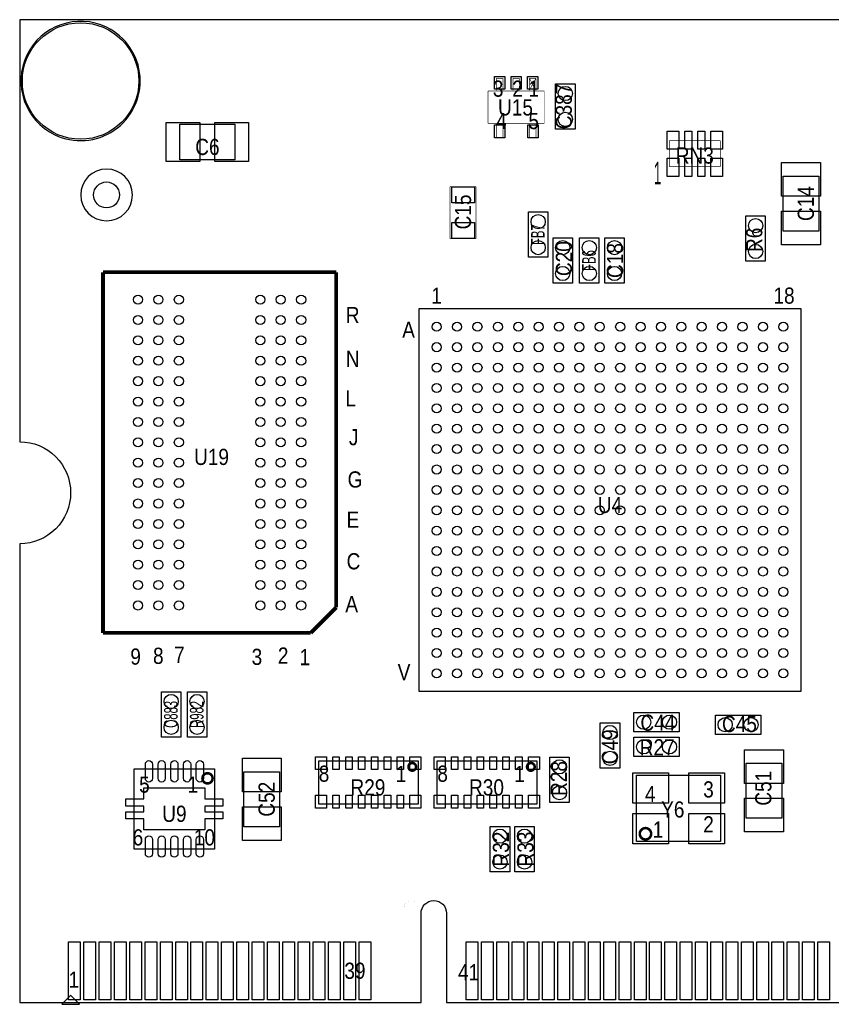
# Model space of a CAD drawing. Extents: x 0 to 2661, y -1526 to 1518.
# Tile 2 of 3: x 0 to 1254, y -3 to 1518. Entities that reach past the tile are written whole.
import ezdxf
from ezdxf.enums import TextEntityAlignment as Align

# ---------------------------------------------------------------- set-up
doc = ezdxf.new("R2010")
doc.units = 0
for name, color, linetype in [('BG_OUTLINE', 5, 'CONTINUOUS'), ('PG_ASSEMBLY_TOP', 253, 'CONTINUOUS'), ('PIN_TOP', 3, 'CONTINUOUS'), ('RD_ASSEMBLY_TOP', 191, 'CONTINUOUS')]:
    doc.layers.add(name, color=color, linetype=linetype)

msp = doc.modelspace()

# ---------------------------------------------------------------- linework, layer by layer
at = {"layer": 'BG_OUTLINE'}
for points in [[(2661.4, 1518), (0, 1518)], [(0, 1518), (0, 866.1)], [(2661.4, 1518), (0, 1518)], [(0, 1518), (0, 866.1)], [(0, 708.7), (0, 0)], [(0, 708.7), (0, 0)], [(620.1, 0), (620.1, 137.8)], [(620.1, 0), (620.1, 137.8)], [(659.4, 137.8), (659.4, 0)], [(659.4, 137.8), (659.4, 0)], [(0, 0), (620.1, 0)], [(0, 0), (620.1, 0)], [(659.4, 0), (2661.4, 0)], [(659.4, 0), (2661.4, 0)]]:
    msp.add_lwpolyline(points, dxfattribs=at)
for points in [[(0, 866.1, -0.414214), (78.7, 787.4)], [(0, 866.1, -0.414214), (78.7, 787.4)], [(78.7, 787.4, -0.414214), (0, 708.7)], [(78.7, 787.4, -0.414214), (0, 708.7)], [(620.1, 137.8, -0.414214), (639.8, 157.5)], [(620.1, 137.8, -0.414214), (639.8, 157.5)], [(639.8, 157.5, -0.414214), (659.4, 137.8)], [(639.8, 157.5, -0.414214), (659.4, 137.8)]]:
    msp.add_lwpolyline(points, format="xyb", dxfattribs=at)
at = {"layer": 'PG_ASSEMBLY_TOP'}
for points in [[(54.1, 1340.3, 1), (134.1, 1506.3, 1), (54.1, 1340.3)], [(174.2, 1247.32, 1), (94.2, 1247.32, 1), (174.2, 1247.32)]]:
    msp.add_lwpolyline(points, format="xyb", dxfattribs=at)
for points, const_width in [([(736.5, 1427.4), (736.5, 1409)], 1), ([(746.5, 1427.4), (736.5, 1427.4)], 1), ([(746.5, 1427.4), (746.5, 1409)], 1), ([(762, 1427.4), (762, 1409)], 1), ([(772, 1427.4), (762, 1427.4)], 1), ([(772, 1427.4), (772, 1409)], 1), ([(787.5, 1409), (797.5, 1427.4)], 1), ([(797.5, 1409), (787.5, 1427.4)], 1), ([(787.5, 1427.4), (787.5, 1409)], 1), ([(797.5, 1427.4), (787.5, 1427.4)], 1), ([(797.5, 1427.4), (797.5, 1409)], 1), ([(723.69, 1408), (810.31, 1408)], 1), ([(723.69, 1358), (723.69, 1408)], 1), ([(810.31, 1408), (810.31, 1358)], 1), ([(810.31, 1358), (723.69, 1358)], 1), ([(736.5, 1336), (736.5, 1357)], 1), ([(746.5, 1336), (746.5, 1357)], 1), ([(787.5, 1336), (787.5, 1357)], 1), ([(797.5, 1336), (797.5, 1357)], 1), ([(746.5, 1336), (736.5, 1336)], 1), ([(797.5, 1336), (787.5, 1336)], 1), ([(1003.9, 1331), (1082.3, 1331)], 1), ([(1003.9, 1291), (1003.9, 1331)], 1), ([(1082.3, 1331), (1082.3, 1291)], 1), ([(1082.3, 1291), (1003.9, 1291)], 1), ([(665, 1180), (665, 1260)], 1), ([(665, 1260), (705, 1260)], 1), ([(705, 1260), (705, 1180)], 1), ([(705, 1180), (665, 1180)], 1), ([(128.76, 570.92), (128.76, 1128)], 6), ([(128.76, 1128), (489, 1128)], 6), ([(489, 1128), (489, 610.29)], 6), ([(489, 610.29), (449.63, 570.92)], 6), ([(449.63, 570.92), (128.76, 570.92)], 6), ([(0, 0), (0, 232.28)], 0.04), ([(594.49, 0), (594.49, 147.64)], 0.04), ([(614.17, 147.64), (614.17, 0)], 0.04), ([(594.49, 0), (0, 0)], 0.04), ([(614.17, 0), (2661.42, 0)], 0.04)]:
    msp.add_lwpolyline(points, dxfattribs=dict(at, const_width=const_width))
for points in [[(828, 1349), (828, 1419)], [(828, 1419), (858, 1419)], [(858, 1419), (858, 1349)], [(247.5, 1301.5), (247.5, 1356.5)], [(247.5, 1356.5), (332.5, 1356.5)], [(332.5, 1356.5), (332.5, 1301.5)], [(858, 1349), (828, 1349)], [(332.5, 1301.5), (247.5, 1301.5)], [(1179.5, 1191.5), (1179.5, 1276.5)], [(1179.5, 1276.5), (1234.5, 1276.5)], [(1234.5, 1276.5), (1234.5, 1191.5)], [(786, 1151), (786, 1221)], [(786, 1221), (816, 1221)], [(816, 1221), (816, 1151)], [(1122, 1145), (1122, 1215)], [(1122, 1215), (1152, 1215)], [(1152, 1215), (1152, 1145)], [(1234.5, 1191.5), (1179.5, 1191.5)], [(824, 1111), (824, 1181)], [(824, 1181), (854, 1181)], [(854, 1181), (854, 1111)], [(865, 1111), (865, 1181)], [(865, 1181), (895, 1181)], [(895, 1181), (895, 1111)], [(904, 1111), (904, 1181)], [(904, 1181), (934, 1181)], [(934, 1181), (934, 1111)], [(816, 1151), (786, 1151)], [(1152, 1145), (1122, 1145)], [(854, 1111), (824, 1111)], [(895, 1111), (865, 1111)], [(934, 1111), (904, 1111)], [(1207.28, 1071.28), (616.72, 1071.28)], [(616.72, 1071.28), (616.72, 480.72)], [(1207.28, 480.72), (1207.28, 1071.28)], [(219, 410), (219, 480)], [(219, 480), (249, 480)], [(249, 480), (249, 410)], [(259, 410), (259, 480)], [(259, 480), (289, 480)], [(289, 480), (289, 410)], [(616.72, 480.72), (1207.28, 480.72)], [(949, 448), (1019, 448)], [(949, 418), (949, 448)], [(1019, 448), (1019, 418)], [(1075, 414), (1075, 444)], [(1075, 444), (1145, 444)], [(1145, 444), (1145, 414)], [(897, 362), (897, 432)], [(897, 432), (927, 432)], [(927, 432), (927, 362)], [(1019, 418), (949, 418)], [(1145, 414), (1075, 414)], [(249, 410), (219, 410)], [(289, 410), (259, 410)], [(949, 380), (949, 410)], [(949, 410), (1019, 410)], [(1019, 410), (1019, 380)], [(819, 309), (819, 379)], [(819, 379), (849, 379)], [(849, 379), (849, 309)], [(1019, 380), (949, 380)], [(1122.5, 284.5), (1122.5, 369.5)], [(1122.5, 369.5), (1177.5, 369.5)], [(1177.5, 369.5), (1177.5, 284.5)], [(346.5, 271.5), (346.5, 356.5)], [(346.5, 356.5), (401.5, 356.5)], [(401.5, 356.5), (401.5, 271.5)], [(927, 362), (897, 362)], [(849, 309), (819, 309)], [(1177.5, 284.5), (1122.5, 284.5)], [(401.5, 271.5), (346.5, 271.5)], [(727, 202), (727, 272)], [(727, 272), (757, 272)], [(757, 272), (757, 202)], [(765, 202), (765, 272)], [(765, 272), (795, 272)], [(795, 272), (795, 202)], [(757, 202), (727, 202)], [(795, 202), (765, 202)], [(78.74, 10.63), (65.35, -2.76)], [(79.13, 10.63), (78.74, 10.63)], [(92.52, -2.76), (79.13, 10.63)], [(65.35, -2.76), (92.52, -2.76)]]:
    msp.add_lwpolyline(points, dxfattribs=at)
for points in [[(615.57, 373.46), (615.57, 306.54), (462.03, 306.54), (462.03, 373.46)], [(798.77, 373.46), (798.77, 306.54), (645.23, 306.54), (645.23, 373.46)], [(301.01, 361.01), (301.01, 236.99), (176.99, 236.99), (176.99, 361.01)], [(953.04, 248.82), (953.04, 351.18), (1082.96, 351.18), (1082.96, 248.82)]]:
    msp.add_lwpolyline(points, close=True, dxfattribs=at)
for points, const_width in [([(612.42, 364.02, 1.000126), (600.61, 364.01, 0.999874), (612.42, 364.02)], 3.94), ([(795.62, 364.02, 1.000126), (783.81, 364.01, 0.999874), (795.62, 364.02)], 3.94), ([(298.05, 346.24, 0.999885), (282.31, 346.25, 1.000115), (298.05, 346.24)], 3.94), ([(975.62, 260.63, 0.999991), (958.02, 260.63, 1.000009), (975.62, 260.63)], 3.94), ([(614.17, 147.64, 1.000176), (594.49, 147.64)], 0.04)]:
    msp.add_lwpolyline(points, format="xyb", dxfattribs=dict(at, const_width=const_width))
at = {"layer": 'PIN_TOP'}
for points in [[(749.275, 1430.245), (749.275, 1410.555), (733.525, 1410.555), (733.525, 1430.245)], [(774.875, 1430.245), (774.875, 1410.555), (759.125, 1410.555), (759.125, 1430.245)], [(800.475, 1430.245), (800.475, 1410.555), (784.725, 1410.555), (784.725, 1430.245)], [(226.5, 1359), (278.5, 1359), (278.5, 1299), (226.5, 1299)], [(301.5, 1359), (353.5, 1359), (353.5, 1299), (301.5, 1299)], [(749.275, 1355.445), (749.275, 1335.755), (733.525, 1335.755), (733.525, 1355.445)], [(800.875, 1355.445), (800.875, 1335.755), (785.125, 1335.755), (785.125, 1355.445)], [(1000.5, 1318), (1000.5, 1346), (1018.5, 1346), (1018.5, 1318)], [(1027.5, 1318), (1027.5, 1346), (1038.5, 1346), (1038.5, 1318)], [(1047.5, 1318), (1047.5, 1346), (1058.5, 1346), (1058.5, 1318)], [(1067.7, 1318), (1067.7, 1346), (1085.7, 1346), (1085.7, 1318)], [(1000.5, 1276), (1000.5, 1304), (1018.5, 1304), (1018.5, 1276)], [(1027.5, 1276), (1027.5, 1304), (1038.5, 1304), (1038.5, 1276)], [(1047.5, 1276), (1047.5, 1304), (1058.5, 1304), (1058.5, 1276)], [(1067.7, 1276), (1067.7, 1304), (1085.7, 1304), (1085.7, 1276)], [(1177, 1245.5), (1177, 1297.5), (1237, 1297.5), (1237, 1245.5)], [(702.5, 1235), (667.5, 1235), (667.5, 1260), (702.5, 1260)], [(1177, 1170.5), (1177, 1222.5), (1237, 1222.5), (1237, 1170.5)], [(702.5, 1180), (667.5, 1180), (667.5, 1205), (702.5, 1205)], [(1180, 390.5), (1180, 338.5), (1120, 338.5), (1120, 390.5)], [(344, 325.5), (344, 377.5), (404, 377.5), (404, 325.5)], [(456.95, 359.69), (456.95, 379.69), (473.95, 379.69), (473.95, 359.69)], [(493.8, 379.69), (493.8, 359.69), (483.8, 359.69), (483.8, 379.69)], [(513.64, 379.69), (513.64, 359.69), (503.64, 359.69), (503.64, 379.69)], [(533.48, 379.69), (533.48, 359.69), (523.48, 359.69), (523.48, 379.69)], [(553.32, 379.69), (553.32, 359.69), (543.32, 359.69), (543.32, 379.69)], [(573.17, 379.69), (573.17, 359.69), (563.17, 359.69), (563.17, 379.69)], [(593.01, 379.69), (593.01, 359.69), (583.01, 359.69), (583.01, 379.69)], [(602.85, 359.69), (602.85, 379.69), (619.85, 379.69), (619.85, 359.69)], [(640.15, 359.69), (640.15, 379.69), (657.15, 379.69), (657.15, 359.69)], [(677, 379.69), (677, 359.69), (667, 359.69), (667, 379.69)], [(696.84, 379.69), (696.84, 359.69), (686.84, 359.69), (686.84, 379.69)], [(716.68, 379.69), (716.68, 359.69), (706.68, 359.69), (706.68, 379.69)], [(736.52, 379.69), (736.52, 359.69), (726.52, 359.69), (726.52, 379.69)], [(756.37, 379.69), (756.37, 359.69), (746.37, 359.69), (746.37, 379.69)], [(776.21, 379.69), (776.21, 359.69), (766.21, 359.69), (766.21, 379.69)], [(786.05, 359.69), (786.05, 379.69), (803.05, 379.69), (803.05, 359.69)], [(947.19, 308), (947.19, 355), (1002.19, 355), (1002.19, 308)], [(1033.81, 308), (1033.81, 355), (1088.81, 355), (1088.81, 308)], [(473.95, 320.31), (473.95, 300.31), (456.95, 300.31), (456.95, 320.31)], [(493.8, 320.31), (493.8, 300.31), (483.8, 300.31), (483.8, 320.31)], [(513.64, 320.31), (513.64, 300.31), (503.64, 300.31), (503.64, 320.31)], [(533.48, 320.31), (533.48, 300.31), (523.48, 300.31), (523.48, 320.31)], [(553.32, 320.31), (553.32, 300.31), (543.32, 300.31), (543.32, 320.31)], [(573.17, 320.31), (573.17, 300.31), (563.17, 300.31), (563.17, 320.31)], [(593.01, 320.31), (593.01, 300.31), (583.01, 300.31), (583.01, 320.31)], [(619.85, 320.31), (619.85, 300.31), (602.85, 300.31), (602.85, 320.31)], [(657.15, 320.31), (657.15, 300.31), (640.15, 300.31), (640.15, 320.31)], [(677, 320.31), (677, 300.31), (667, 300.31), (667, 320.31)], [(696.84, 320.31), (696.84, 300.31), (686.84, 300.31), (686.84, 320.31)], [(716.68, 320.31), (716.68, 300.31), (706.68, 300.31), (706.68, 320.31)], [(736.52, 320.31), (736.52, 300.31), (726.52, 300.31), (726.52, 320.31)], [(756.37, 320.31), (756.37, 300.31), (746.37, 300.31), (746.37, 320.31)], [(776.21, 320.31), (776.21, 300.31), (766.21, 300.31), (766.21, 320.31)], [(803.05, 320.31), (803.05, 300.31), (786.05, 300.31), (786.05, 320.31)], [(1180, 315.5), (1180, 263.5), (1120, 263.5), (1120, 315.5)], [(344, 250.5), (344, 302.5), (404, 302.5), (404, 250.5)], [(947.19, 245), (947.19, 292), (1002.19, 292), (1002.19, 245)], [(1033.81, 245), (1033.81, 292), (1088.81, 292), (1088.81, 245)], [(75.65, 3.94), (75.65, 93.94), (93.65, 93.94), (93.65, 3.94)], [(99.27, 3.94), (99.27, 93.94), (117.27, 93.94), (117.27, 3.94)], [(122.89, 3.94), (122.89, 93.94), (140.89, 93.94), (140.89, 3.94)], [(146.51, 3.94), (146.51, 93.94), (164.51, 93.94), (164.51, 3.94)], [(170.13, 3.94), (170.13, 93.94), (188.13, 93.94), (188.13, 3.94)], [(193.76, 3.94), (193.76, 93.94), (211.76, 93.94), (211.76, 3.94)], [(217.38, 3.94), (217.38, 93.94), (235.38, 93.94), (235.38, 3.94)], [(241, 3.94), (241, 93.94), (259, 93.94), (259, 3.94)], [(264.62, 3.94), (264.62, 93.94), (282.62, 93.94), (282.62, 3.94)], [(288.24, 3.94), (288.24, 93.94), (306.24, 93.94), (306.24, 3.94)], [(311.87, 3.94), (311.87, 93.94), (329.87, 93.94), (329.87, 3.94)], [(335.49, 3.94), (335.49, 93.94), (353.49, 93.94), (353.49, 3.94)], [(359.11, 3.94), (359.11, 93.94), (377.11, 93.94), (377.11, 3.94)], [(382.73, 3.94), (382.73, 93.94), (400.73, 93.94), (400.73, 3.94)], [(406.35, 3.94), (406.35, 93.94), (424.35, 93.94), (424.35, 3.94)], [(429.98, 3.94), (429.98, 93.94), (447.98, 93.94), (447.98, 3.94)], [(453.6, 3.94), (453.6, 93.94), (471.6, 93.94), (471.6, 3.94)], [(477.22, 3.94), (477.22, 93.94), (495.22, 93.94), (495.22, 3.94)], [(500.84, 3.94), (500.84, 93.94), (518.84, 93.94), (518.84, 3.94)], [(524.46, 3.94), (524.46, 93.94), (542.46, 93.94), (542.46, 3.94)], [(689.82, 3.94), (689.82, 93.94), (707.82, 93.94), (707.82, 3.94)], [(713.44, 3.94), (713.44, 93.94), (731.44, 93.94), (731.44, 3.94)], [(737.06, 3.94), (737.06, 93.94), (755.06, 93.94), (755.06, 3.94)], [(760.69, 3.94), (760.69, 93.94), (778.69, 93.94), (778.69, 3.94)], [(784.31, 3.94), (784.31, 93.94), (802.31, 93.94), (802.31, 3.94)], [(807.93, 3.94), (807.93, 93.94), (825.93, 93.94), (825.93, 3.94)], [(831.55, 3.94), (831.55, 93.94), (849.55, 93.94), (849.55, 3.94)], [(855.17, 3.94), (855.17, 93.94), (873.17, 93.94), (873.17, 3.94)], [(878.8, 3.94), (878.8, 93.94), (896.8, 93.94), (896.8, 3.94)], [(902.42, 3.94), (902.42, 93.94), (920.42, 93.94), (920.42, 3.94)], [(926.04, 3.94), (926.04, 93.94), (944.04, 93.94), (944.04, 3.94)], [(949.66, 3.94), (949.66, 93.94), (967.66, 93.94), (967.66, 3.94)], [(973.28, 3.94), (973.28, 93.94), (991.28, 93.94), (991.28, 3.94)], [(996.91, 3.94), (996.91, 93.94), (1014.91, 93.94), (1014.91, 3.94)], [(1020.53, 3.94), (1020.53, 93.94), (1038.53, 93.94), (1038.53, 3.94)], [(1044.15, 3.94), (1044.15, 93.94), (1062.15, 93.94), (1062.15, 3.94)], [(1067.77, 3.94), (1067.77, 93.94), (1085.77, 93.94), (1085.77, 3.94)], [(1091.39, 3.94), (1091.39, 93.94), (1109.39, 93.94), (1109.39, 3.94)], [(1115.02, 3.94), (1115.02, 93.94), (1133.02, 93.94), (1133.02, 3.94)], [(1138.64, 3.94), (1138.64, 93.94), (1156.64, 93.94), (1156.64, 3.94)], [(1162.26, 3.94), (1162.26, 93.94), (1180.26, 93.94), (1180.26, 3.94)], [(1185.88, 3.94), (1185.88, 93.94), (1203.88, 93.94), (1203.88, 3.94)], [(1209.5, 3.94), (1209.5, 93.94), (1227.5, 93.94), (1227.5, 3.94)], [(1233.13, 3.94), (1233.13, 93.94), (1251.13, 93.94), (1251.13, 3.94)]]:
    msp.add_lwpolyline(points, close=True, dxfattribs=at)
for points in [[(194.13, 346.07), (194.13, 368.07, -1), (205.13, 368.07), (205.13, 346.07, -1)], [(213.81, 346.07), (213.81, 368.07, -1), (224.81, 368.07), (224.81, 346.07, -1)], [(233.5, 346.07), (233.5, 368.07, -1), (244.5, 368.07), (244.5, 346.07, -1)], [(253.19, 346.07), (253.19, 368.07, -1), (264.19, 368.07), (264.19, 346.07, -1)], [(272.87, 346.07), (272.87, 368.07, -1), (283.87, 368.07), (283.87, 346.07, -1)], [(194.13, 229.93), (194.13, 251.93, -1), (205.13, 251.93), (205.13, 229.93, -1)], [(213.81, 229.93), (213.81, 251.93, -1), (224.81, 251.93), (224.81, 229.93, -1)], [(233.5, 229.93), (233.5, 251.93, -1), (244.5, 251.93), (244.5, 229.93, -1)], [(253.19, 229.93), (253.19, 251.93, -1), (264.19, 251.93), (264.19, 229.93, -1)], [(272.87, 229.93), (272.87, 251.93, -1), (283.87, 251.93), (283.87, 229.93, -1)]]:
    msp.add_lwpolyline(points, format="xyb", close=True, dxfattribs=at)
for points in [[(191.76, 314.35), (191.76, 331.48)], [(191.76, 331.48), (286.24, 331.48)], [(286.24, 331.48), (286.24, 314.35)], [(164.2, 303.33), (164.2, 314.35)], [(164.2, 314.35), (191.76, 314.35)], [(286.24, 314.35), (313.8, 314.35)], [(313.8, 314.35), (313.8, 303.33)], [(191.76, 303.33), (164.2, 303.33)], [(164.2, 283.65), (164.2, 294.67)], [(164.2, 294.67), (191.76, 294.67)], [(191.76, 294.67), (191.76, 303.33)], [(313.8, 303.33), (286.24, 303.33)], [(286.24, 303.33), (286.24, 294.67)], [(286.24, 294.67), (313.8, 294.67)], [(313.8, 294.67), (313.8, 283.65)], [(191.76, 283.65), (164.2, 283.65)], [(191.76, 266.52), (191.76, 283.65)], [(313.8, 283.65), (286.24, 283.65)], [(286.24, 283.65), (286.24, 266.52)], [(286.24, 266.52), (191.76, 266.52)]]:
    msp.add_lwpolyline(points, dxfattribs=at)
for centre, radius in [((94.1, 1423.3), 90), ((843, 1404), 11), ((843, 1364), 11), ((134.2, 1247.32), 20), ((801, 1206), 11), ((1137, 1200), 11), ((801, 1166), 11), ((839, 1166), 11), ((880, 1166), 11), ((919, 1166), 11), ((1137, 1160), 11), ((839, 1126), 11), ((880, 1126), 11), ((919, 1126), 11), ((182.9, 1085.68), 7), ((214.39, 1085.68), 7), ((245.89, 1085.68), 7), ((371.87, 1085.68), 7), ((403.37, 1085.68), 7), ((434.86, 1085.68), 7), ((182.9, 1054.18), 7), ((214.39, 1054.18), 7), ((245.89, 1054.18), 7), ((371.87, 1054.18), 7), ((403.37, 1054.18), 7), ((434.86, 1054.18), 7), ((644.28, 1043.72), 7), ((675.78, 1043.72), 7), ((707.28, 1043.72), 7), ((738.77, 1043.72), 7), ((770.27, 1043.72), 7), ((801.76, 1043.72), 7), ((833.26, 1043.72), 7), ((864.76, 1043.72), 7), ((896.25, 1043.72), 7), ((927.75, 1043.72), 7), ((959.24, 1043.72), 7), ((990.74, 1043.72), 7), ((1022.24, 1043.72), 7), ((1053.73, 1043.72), 7), ((1085.23, 1043.72), 7), ((1116.72, 1043.72), 7), ((1148.22, 1043.72), 7), ((1179.72, 1043.72), 7), ((182.9, 1022.69), 7), ((214.39, 1022.69), 7), ((245.89, 1022.69), 7), ((371.87, 1022.69), 7), ((403.37, 1022.69), 7), ((434.86, 1022.69), 7), ((644.28, 1012.22), 7), ((675.78, 1012.22), 7), ((707.28, 1012.22), 7), ((738.77, 1012.22), 7), ((770.27, 1012.22), 7), ((801.76, 1012.22), 7), ((833.26, 1012.22), 7), ((864.76, 1012.22), 7), ((896.25, 1012.22), 7), ((927.75, 1012.22), 7), ((959.24, 1012.22), 7), ((990.74, 1012.22), 7), ((1022.24, 1012.22), 7), ((1053.73, 1012.22), 7), ((1085.23, 1012.22), 7), ((1116.72, 1012.22), 7), ((1148.22, 1012.22), 7), ((1179.72, 1012.22), 7), ((182.9, 991.19), 7), ((214.39, 991.19), 7), ((245.89, 991.19), 7), ((371.87, 991.19), 7), ((403.37, 991.19), 7), ((434.86, 991.19), 7), ((644.28, 980.72), 7), ((675.78, 980.72), 7), ((707.28, 980.72), 7), ((738.77, 980.72), 7), ((770.27, 980.72), 7), ((801.76, 980.72), 7), ((833.26, 980.72), 7), ((864.76, 980.72), 7), ((896.25, 980.72), 7), ((927.75, 980.72), 7), ((959.24, 980.72), 7), ((990.74, 980.72), 7), ((1022.24, 980.72), 7), ((1053.73, 980.72), 7), ((1085.23, 980.72), 7), ((1116.72, 980.72), 7), ((1148.22, 980.72), 7), ((1179.72, 980.72), 7), ((182.9, 959.7), 7), ((214.39, 959.7), 7), ((245.89, 959.7), 7), ((371.87, 959.7), 7), ((403.37, 959.7), 7), ((434.86, 959.7), 7), ((644.28, 949.23), 7), ((675.78, 949.23), 7), ((707.28, 949.23), 7), ((738.77, 949.23), 7), ((770.27, 949.23), 7), ((801.76, 949.23), 7), ((833.26, 949.23), 7), ((864.76, 949.23), 7), ((896.25, 949.23), 7), ((927.75, 949.23), 7), ((959.24, 949.23), 7), ((990.74, 949.23), 7), ((1022.24, 949.23), 7), ((1053.73, 949.23), 7), ((1085.23, 949.23), 7), ((1116.72, 949.23), 7), ((1148.22, 949.23), 7), ((1179.72, 949.23), 7), ((182.9, 928.2), 7), ((214.39, 928.2), 7), ((245.89, 928.2), 7), ((371.87, 928.2), 7), ((403.37, 928.2), 7), ((434.86, 928.2), 7), ((644.28, 917.73), 7), ((675.78, 917.73), 7), ((707.28, 917.73), 7), ((738.77, 917.73), 7), ((770.27, 917.73), 7), ((801.76, 917.73), 7), ((833.26, 917.73), 7), ((864.76, 917.73), 7), ((896.25, 917.73), 7), ((927.75, 917.73), 7), ((959.24, 917.73), 7), ((990.74, 917.73), 7), ((1022.24, 917.73), 7), ((1053.73, 917.73), 7), ((1085.23, 917.73), 7), ((1116.72, 917.73), 7), ((1148.22, 917.73), 7), ((1179.72, 917.73), 7), ((182.9, 896.7), 7), ((214.39, 896.7), 7), ((245.89, 896.7), 7), ((371.87, 896.7), 7), ((403.37, 896.7), 7), ((434.86, 896.7), 7), ((644.28, 886.24), 7), ((675.78, 886.24), 7), ((707.28, 886.24), 7), ((738.77, 886.24), 7), ((770.27, 886.24), 7), ((801.76, 886.24), 7), ((833.26, 886.24), 7), ((864.76, 886.24), 7), ((896.25, 886.24), 7), ((927.75, 886.24), 7), ((959.24, 886.24), 7), ((990.74, 886.24), 7), ((1022.24, 886.24), 7), ((1053.73, 886.24), 7), ((1085.23, 886.24), 7), ((1116.72, 886.24), 7), ((1148.22, 886.24), 7), ((1179.72, 886.24), 7), ((182.9, 865.21), 7), ((214.39, 865.21), 7), ((245.89, 865.21), 7), ((371.87, 865.21), 7), ((403.37, 865.21), 7), ((434.86, 865.21), 7), ((644.28, 854.74), 7), ((675.78, 854.74), 7), ((707.28, 854.74), 7), ((738.77, 854.74), 7), ((770.27, 854.74), 7), ((801.76, 854.74), 7), ((833.26, 854.74), 7), ((864.76, 854.74), 7), ((896.25, 854.74), 7), ((927.75, 854.74), 7), ((959.24, 854.74), 7), ((990.74, 854.74), 7), ((1022.24, 854.74), 7), ((1053.73, 854.74), 7), ((1085.23, 854.74), 7), ((1116.72, 854.74), 7), ((1148.22, 854.74), 7), ((1179.72, 854.74), 7), ((182.9, 833.71), 7), ((214.39, 833.71), 7), ((245.89, 833.71), 7), ((371.87, 833.71), 7), ((403.37, 833.71), 7), ((434.86, 833.71), 7), ((644.28, 823.24), 7), ((675.78, 823.24), 7), ((707.28, 823.24), 7), ((738.77, 823.24), 7), ((770.27, 823.24), 7), ((801.76, 823.24), 7), ((833.26, 823.24), 7), ((864.76, 823.24), 7), ((896.25, 823.24), 7), ((927.75, 823.24), 7), ((959.24, 823.24), 7), ((990.74, 823.24), 7), ((1022.24, 823.24), 7), ((1053.73, 823.24), 7), ((1085.23, 823.24), 7), ((1116.72, 823.24), 7), ((1148.22, 823.24), 7), ((1179.72, 823.24), 7), ((182.9, 802.22), 7), ((214.39, 802.22), 7), ((245.89, 802.22), 7), ((371.87, 802.22), 7), ((403.37, 802.22), 7), ((434.86, 802.22), 7), ((644.28, 791.75), 7), ((675.78, 791.75), 7), ((707.28, 791.75), 7), ((738.77, 791.75), 7), ((770.27, 791.75), 7), ((801.76, 791.75), 7), ((833.26, 791.75), 7), ((864.76, 791.75), 7), ((896.25, 791.75), 7), ((927.75, 791.75), 7), ((959.24, 791.75), 7), ((990.74, 791.75), 7), ((1022.24, 791.75), 7), ((1053.73, 791.75), 7), ((1085.23, 791.75), 7), ((1116.72, 791.75), 7), ((1148.22, 791.75), 7), ((1179.72, 791.75), 7), ((182.9, 770.72), 7), ((214.39, 770.72), 7), ((245.89, 770.72), 7), ((371.87, 770.72), 7), ((403.37, 770.72), 7), ((434.86, 770.72), 7), ((644.28, 760.25), 7), ((675.78, 760.25), 7), ((707.28, 760.25), 7), ((738.77, 760.25), 7), ((770.27, 760.25), 7), ((801.76, 760.25), 7), ((833.26, 760.25), 7), ((864.76, 760.25), 7), ((896.25, 760.25), 7), ((927.75, 760.25), 7), ((959.24, 760.25), 7), ((990.74, 760.25), 7), ((1022.24, 760.25), 7), ((1053.73, 760.25), 7), ((1085.23, 760.25), 7), ((1116.72, 760.25), 7), ((1148.22, 760.25), 7), ((1179.72, 760.25), 7), ((182.9, 739.22), 7), ((214.39, 739.22), 7), ((245.89, 739.22), 7), ((371.87, 739.22), 7), ((403.37, 739.22), 7), ((434.86, 739.22), 7), ((644.28, 728.76), 7), ((675.78, 728.76), 7), ((707.28, 728.76), 7), ((738.77, 728.76), 7), ((770.27, 728.76), 7), ((801.76, 728.76), 7), ((833.26, 728.76), 7), ((864.76, 728.76), 7), ((896.25, 728.76), 7), ((927.75, 728.76), 7), ((959.24, 728.76), 7), ((990.74, 728.76), 7), ((1022.24, 728.76), 7), ((1053.73, 728.76), 7), ((1085.23, 728.76), 7), ((1116.72, 728.76), 7), ((1148.22, 728.76), 7), ((1179.72, 728.76), 7), ((182.9, 707.73), 7), ((214.39, 707.73), 7), ((245.89, 707.73), 7), ((371.87, 707.73), 7), ((403.37, 707.73), 7), ((434.86, 707.73), 7), ((644.28, 697.26), 7), ((675.78, 697.26), 7), ((707.28, 697.26), 7), ((738.77, 697.26), 7), ((770.27, 697.26), 7), ((801.76, 697.26), 7), ((833.26, 697.26), 7), ((864.76, 697.26), 7), ((896.25, 697.26), 7), ((927.75, 697.26), 7), ((959.24, 697.26), 7), ((990.74, 697.26), 7), ((1022.24, 697.26), 7), ((1053.73, 697.26), 7), ((1085.23, 697.26), 7), ((1116.72, 697.26), 7), ((1148.22, 697.26), 7), ((1179.72, 697.26), 7), ((182.9, 676.23), 7), ((214.39, 676.23), 7), ((245.89, 676.23), 7), ((371.87, 676.23), 7), ((403.37, 676.23), 7), ((434.86, 676.23), 7), ((644.28, 665.76), 7), ((675.78, 665.76), 7), ((707.28, 665.76), 7), ((738.77, 665.76), 7), ((770.27, 665.76), 7), ((801.76, 665.76), 7), ((833.26, 665.76), 7), ((864.76, 665.76), 7), ((896.25, 665.76), 7), ((927.75, 665.76), 7), ((959.24, 665.76), 7), ((990.74, 665.76), 7), ((1022.24, 665.76), 7), ((1053.73, 665.76), 7), ((1085.23, 665.76), 7), ((1116.72, 665.76), 7), ((1148.22, 665.76), 7), ((1179.72, 665.76), 7), ((182.9, 644.74), 7), ((214.39, 644.74), 7), ((245.89, 644.74), 7), ((371.87, 644.74), 7), ((403.37, 644.74), 7), ((434.86, 644.74), 7), ((644.28, 634.27), 7), ((675.78, 634.27), 7), ((707.28, 634.27), 7), ((738.77, 634.27), 7), ((770.27, 634.27), 7), ((801.76, 634.27), 7), ((833.26, 634.27), 7), ((864.76, 634.27), 7), ((896.25, 634.27), 7), ((927.75, 634.27), 7), ((959.24, 634.27), 7), ((990.74, 634.27), 7), ((1022.24, 634.27), 7), ((1053.73, 634.27), 7), ((1085.23, 634.27), 7), ((1116.72, 634.27), 7), ((1148.22, 634.27), 7), ((1179.72, 634.27), 7), ((182.9, 613.24), 7), ((214.39, 613.24), 7), ((245.89, 613.24), 7), ((371.87, 613.24), 7), ((403.37, 613.24), 7), ((434.86, 613.24), 7), ((644.28, 602.77), 7), ((675.78, 602.77), 7), ((707.28, 602.77), 7), ((738.77, 602.77), 7), ((770.27, 602.77), 7), ((801.76, 602.77), 7), ((833.26, 602.77), 7), ((864.76, 602.77), 7), ((896.25, 602.77), 7), ((927.75, 602.77), 7), ((959.24, 602.77), 7), ((990.74, 602.77), 7), ((1022.24, 602.77), 7), ((1053.73, 602.77), 7), ((1085.23, 602.77), 7), ((1116.72, 602.77), 7), ((1148.22, 602.77), 7), ((1179.72, 602.77), 7), ((644.28, 571.28), 7), ((675.78, 571.28), 7), ((707.28, 571.28), 7), ((738.77, 571.28), 7), ((770.27, 571.28), 7), ((801.76, 571.28), 7), ((833.26, 571.28), 7), ((864.76, 571.28), 7), ((896.25, 571.28), 7), ((927.75, 571.28), 7), ((959.24, 571.28), 7), ((990.74, 571.28), 7), ((1022.24, 571.28), 7), ((1053.73, 571.28), 7), ((1085.23, 571.28), 7), ((1116.72, 571.28), 7), ((1148.22, 571.28), 7), ((1179.72, 571.28), 7), ((644.28, 539.78), 7), ((675.78, 539.78), 7), ((707.28, 539.78), 7), ((738.77, 539.78), 7), ((770.27, 539.78), 7), ((801.76, 539.78), 7), ((833.26, 539.78), 7), ((864.76, 539.78), 7), ((896.25, 539.78), 7), ((927.75, 539.78), 7), ((959.24, 539.78), 7), ((990.74, 539.78), 7), ((1022.24, 539.78), 7), ((1053.73, 539.78), 7), ((1085.23, 539.78), 7), ((1116.72, 539.78), 7), ((1148.22, 539.78), 7), ((1179.72, 539.78), 7), ((644.28, 508.28), 7), ((675.78, 508.28), 7), ((707.28, 508.28), 7), ((738.77, 508.28), 7), ((770.27, 508.28), 7), ((801.76, 508.28), 7), ((833.26, 508.28), 7), ((864.76, 508.28), 7), ((896.25, 508.28), 7), ((927.75, 508.28), 7), ((959.24, 508.28), 7), ((990.74, 508.28), 7), ((1022.24, 508.28), 7), ((1053.73, 508.28), 7), ((1085.23, 508.28), 7), ((1116.72, 508.28), 7), ((1148.22, 508.28), 7), ((1179.72, 508.28), 7), ((234, 465), 11), ((274, 465), 11), ((964, 433), 11), ((1004, 433), 11), ((234, 425), 11), ((274, 425), 11), ((912, 417), 11), ((1090, 429), 11), ((1130, 429), 11), ((964, 395), 11), ((1004, 395), 11), ((912, 377), 11), ((834, 364), 11), ((834, 324), 11), ((742, 257), 11), ((780, 257), 11), ((742, 217), 11), ((780, 217), 11)]:
    msp.add_circle(centre, radius, dxfattribs=at)

# ---------------------------------------------------------------- texts
at = {"layer": 'PG_ASSEMBLY_TOP', "width": 0.88}
for s, p in [('3', (731, 1399)), ('2', (761, 1399)), ('1', (786, 1399)), ('4', (736, 1349)), ('5', (786, 1349)), ('1', (636, 1079.33)), ('18', (1164.5, 1079.33)), ('R', (503.86, 1049.32)), ('A', (591, 1026.67)), ('N', (503.86, 981.6)), ('L', (503.08, 920.58)), ('J', (508.59, 860.73)), ('G', (506.62, 795.38)), ('E', (505.05, 733.17)), ('C', (505.05, 669)), ('A', (503.08, 602.86)), ('8', (205.95, 523)), ('7', (238.51, 524.51)), ('2', (398.86, 523.4)), ('9', (170.91, 521.82)), ('3', (358.31, 521.43)), ('1', (432.33, 521.04)), ('V', (584, 497.67)), ('8', (462.04, 340.92)), ('1', (580.94, 340.53)), ('8', (645.24, 340.92)), ('1', (764.14, 340.53)), ('5', (184.5, 324.06)), ('1', (259.31, 324.06)), ('4', (966, 309.66)), ('3', (1056, 316.66)), ('1', (978, 254.66)), ('2', (1056, 262.66)), ('6', (174.5, 242.57)), ('10', (268.99, 242.57)), ('39', (501.57, 36.61)), ('1', (75.59, 22.83)), ('41', (677.17, 34.25))]:
    msp.add_text(s, height=25, dxfattribs=at).set_placement(p)
at = {"layer": 'PG_ASSEMBLY_TOP', "width": 0.448571}
msp.add_text('1', height=35, dxfattribs=at).set_placement((985.6, 1263.5), align=Align.CENTER)
at = {"layer": 'RD_ASSEMBLY_TOP'}
for s, height, width, p in [('C387', 25, 0.88, (853, 1384)), ('C14', 25, 0.88, (1227, 1234)), ('C15', 25, 0.88, (697.34, 1221)), ('FB7', 21, 0.619048, (811, 1186)), ('R6', 25, 0.88, (1147.34, 1178)), ('C20', 25, 0.88, (853.33, 1149)), ('FB6', 21, 0.619048, (890, 1146)), ('C18', 25, 0.88, (932.33, 1146)), ('C883', 21, 0.619048, (244, 445)), ('R982', 21, 0.619048, (284, 445)), ('C49', 25, 0.88, (924.34, 395)), ('R28', 25, 0.88, (845.34, 346)), ('C51', 25, 0.88, (1161.34, 331)), ('C52', 25, 0.88, (394, 314)), ('R32', 25, 0.88, (756, 237)), ('R33', 25, 0.88, (794, 237))]:
    msp.add_text(s, height=height, rotation=90, dxfattribs=dict(at, width=width)).set_placement(p, align=Align.CENTER)
at = {"layer": 'RD_ASSEMBLY_TOP', "width": 0.88}
for s, p in [('U15', (766, 1370)), ('C6', (290, 1309)), ('RN3', (1043, 1295.67)), ('U19', (296.34, 830.23)), ('U4', (912, 756)), ('C44', (986, 419.67)), ('C45', (1112, 417.67)), ('R27', (985, 381.67)), ('R29', (538.01, 319.8)), ('R30', (721.21, 319.8)), ('U9', (239, 279)), ('Y6', (1009, 285.66))]:
    msp.add_text(s, height=25, dxfattribs=at).set_placement(p, align=Align.CENTER)

doc.saveas('drawing.dxf')
